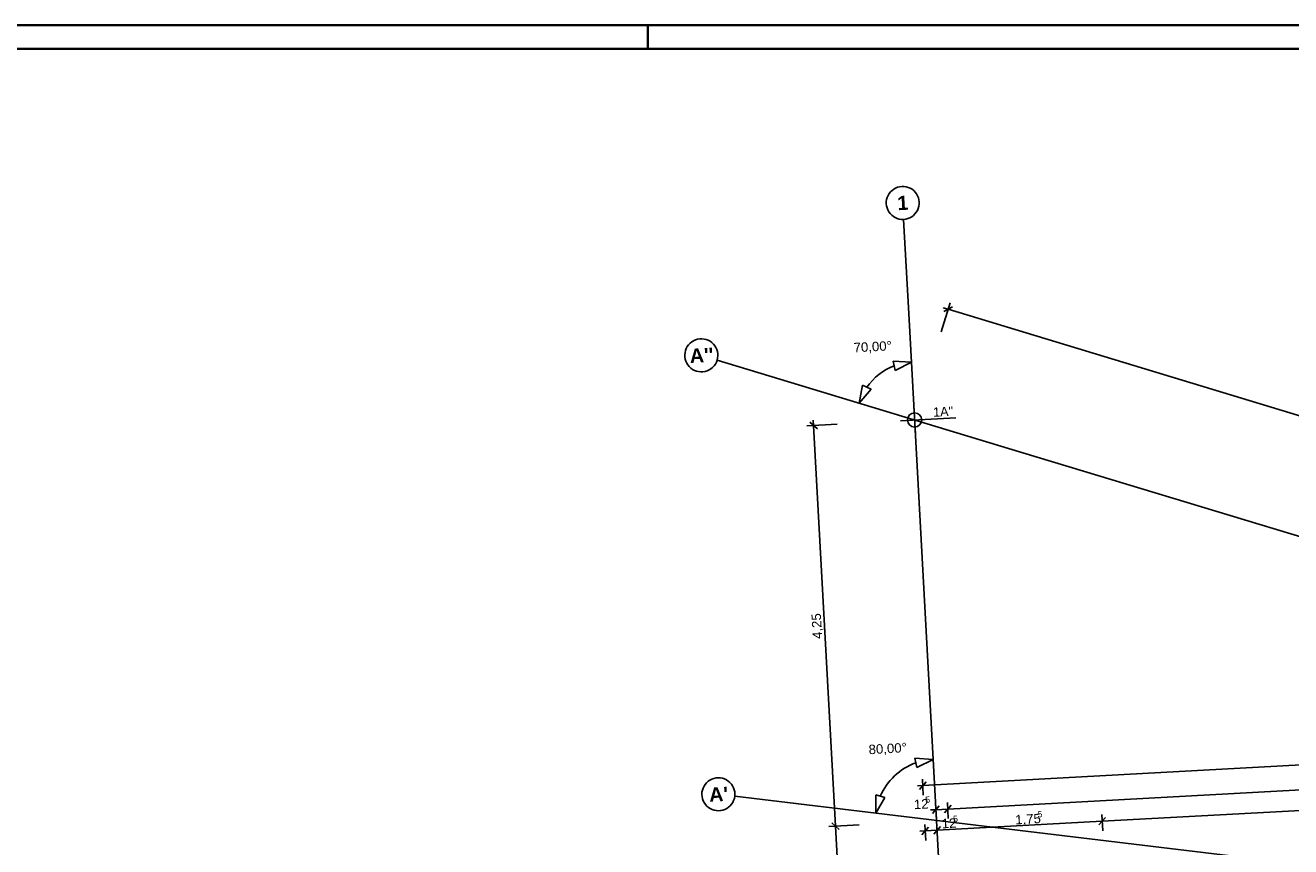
# Model space of a CAD drawing. Extents: x -181 to 1388, y 138 to 979.
# Tile 11 of 82: x 87 to 355, y 805 to 979. Entities that reach past the tile are written whole.
import ezdxf
from ezdxf.lldxf.tags import DXFTag

# ---------------------------------------------------------------- set-up
doc = ezdxf.new("R2010")
doc.units = 0
doc.layers.get('0').update_dxf_attribs({"lineweight": 25})
doc.layers.add('01AFU Allgemein Bemaßung', color=7, linetype='Continuous', lineweight=25, true_color=0x848484)
doc.layers.add('02 Raster Bemaßung', color=7, linetype='Continuous', lineweight=25, true_color=0x848484)
for name, color, linetype, lineweight in [('02 Raster Gebäude', 7, 'Continuous', 25), ('Rahmen-A0U86KLAPE', 7, 'Continuous', 35), ('X_Rahmen', 7, 'Continuous', 25)]:
    doc.layers.add(name, color=color, linetype=linetype, lineweight=lineweight)
doc.styles.get("Standard").update_dxf_attribs({"font": 'arial.ttf'})
tags = doc.linetypes.add('Raster', pattern=[0.2, 0.1, -0.05, 0, -0.05]).pattern_tags.tags
tags[10:11] = [DXFTag(74, 4), DXFTag(75, 0), DXFTag(340, '0'), DXFTag(46, 1.0), DXFTag(50, 0.0), DXFTag(44, 0.0), DXFTag(45, 0.0)]
tags[8:9] = [DXFTag(74, 4), DXFTag(75, 0), DXFTag(340, '0'), DXFTag(46, 1.0), DXFTag(50, 0.0), DXFTag(44, 0.0), DXFTag(45, 0.0)]
tags[6:7] = [DXFTag(74, 4), DXFTag(75, 0), DXFTag(340, '0'), DXFTag(46, 1.0), DXFTag(50, 0.0), DXFTag(44, 0.0), DXFTag(45, 0.0)]
tags[4:5] = [DXFTag(74, 4), DXFTag(75, 0), DXFTag(340, '0'), DXFTag(46, 1.0), DXFTag(50, 0.0), DXFTag(44, 0.0), DXFTag(45, 0.0)]

# ---------------------------------------------------------------- blocks, each defined once
blk = doc.blocks.new('Blockreferenz-A07F5V03WF')
at = {"layer": 'Rahmen-A0U86KLAPE', "color": 0, "linetype": 'ByBlock', "ltscale": 0.35}
for p, q in [((1388.17, 978.99), (-180.83, 978.99)), ((219.17, 978.99), (219.17, 973.99)), ((-160.83, 973.99), (1383.17, 973.99))]:
    blk.add_line(p, q, dxfattribs=at)
blk = doc.blocks.new('Referenz-A07F5V09WF')
at = {"layer": '01AFU Allgemein Bemaßung', "lineweight": -2}
for p, q in [((277.43, 817.85), (455.74, 827.61)), ((282.71, 812.89), (456.02, 822.38)), ((276.31, 817.79), (277.43, 817.85)), ((278.14, 818.64), (276.73, 817.06)), ((277.54, 815.85), (277.36, 819.25)), ((405.32, 815.22), (315.46, 810.3)), ((279.09, 812.69), (280.22, 812.75)), ((280.93, 813.54), (279.51, 811.96)), ((280.33, 810.76), (280.14, 814.16)), ((280.22, 812.75), (282.71, 812.89)), ((283.42, 813.68), (282.01, 812.1)), ((282.82, 810.89), (282.64, 814.3)), ((280.38, 809.79), (280.57, 806.39)), ((315.46, 810.3), (280.46, 808.38)), ((314.75, 809.51), (316.16, 811.09)), ((315.38, 811.7), (315.56, 808.3)), ((277.96, 808.25), (276.84, 808.18)), ((278.67, 809.04), (277.25, 807.46)), ((277.88, 809.65), (278.07, 806.25)), ((280.46, 808.38), (277.96, 808.25)), ((279.75, 807.59), (281.16, 809.17))]:
    blk.add_line(p, q, dxfattribs=at)
at = {"layer": '02 Raster Bemaßung', "lineweight": -2}
for p, q in [((281.36, 914.03), (283.22, 920.16)), ((281.73, 919.14), (282.81, 918.81)), ((283.74, 919.31), (281.87, 918.31)), ((282.81, 918.81), (640.73, 810.3)), ((271.58, 905.83), (271.17, 907.79)), ((275.03, 907.58), (271.17, 907.79)), ((275.03, 907.58), (271.58, 905.83)), ((263.98, 898.91), (264.69, 902.7)), ((263.98, 898.91), (266.49, 901.84)), ((264.69, 902.7), (266.49, 901.84)), ((252.89, 894.11), (259.29, 894.46)), ((255.09, 893.47), (253.51, 894.89)), ((254.24, 895.31), (254.3, 894.18)), ((254.3, 894.18), (258.94, 809.28)), ((279.63, 823.42), (275.78, 823.66)), ((276.17, 821.7), (275.78, 823.66)), ((279.63, 823.42), (276.17, 821.7)), ((267.45, 812.01), (267.46, 815.87)), ((267.45, 812.01), (269.39, 815.35)), ((267.46, 815.87), (269.39, 815.35)), ((259.73, 808.58), (258.15, 809.99)), ((257.54, 809.21), (263.94, 809.56)), ((258.94, 809.28), (260.64, 778.28))]:
    blk.add_line(p, q, dxfattribs=at)
for centre, major_axis, end_param in [((275.7, 895.35), (-4.32, 11.46), 0.609895), ((280.34, 810.45), (-4.37, 12.23), 0.819522)]:
    blk.add_ellipse(centre, major_axis=major_axis, ratio=1, start_param=0, end_param=end_param, dxfattribs=at)
at = {"layer": '02 Raster Gebäude', "linetype": 'Raster', "lineweight": -2, "ltscale": 56.250004}
for p, q in [((274.46, 917.89), (273.37, 937.86)), ((274.46, 917.89), (311.17, 247.21)), ((295.57, 889.33), (233.86, 908.04)), ((1025.39, 668.07), (295.57, 889.33)), ((301.62, 807.89), (237.6, 815.6)), ((301.62, 807.89), (815.81, 745.97))]:
    blk.add_line(p, q, dxfattribs=at)
at = {"layer": '02 Raster Gebäude', "linetype": 'ByBlock', "lineweight": -2, "ltscale": 56.250004}
for p, q in [((274.46, 917.89), (274.46, 917.89)), ((274.46, 917.89), (274.46, 917.89)), ((295.57, 889.33), (295.57, 889.33)), ((295.57, 889.33), (295.57, 889.33)), ((301.62, 807.89), (301.62, 807.89)), ((301.62, 807.89), (301.62, 807.89))]:
    blk.add_line(p, q, dxfattribs=at)
at = {"layer": '02 Raster Gebäude', "lineweight": -2}
for p, q in [((275.86, 892.36), (275.53, 898.35)), ((272.7, 895.19), (284.45, 895.83))]:
    blk.add_line(p, q, dxfattribs=at)
blk.add_circle((275.7, 895.35), 1.5, dxfattribs=at)
for centre, major_axis in [((273.18, 941.35), (-0.19, 3.49)), ((273.18, 941.35), (0.19, -3.49)), ((230.51, 909.05), (3.35, -1.02)), ((230.51, 909.05), (-3.35, 1.02)), ((234.12, 816.02), (3.47, -0.42)), ((234.12, 816.02), (-3.47, 0.42))]:
    blk.add_ellipse(centre, major_axis=major_axis, ratio=1, start_param=0, end_param=3.141593, dxfattribs=at)
at = {"layer": '01AFU Allgemein Bemaßung', "linetype": 'ByBlock', "lineweight": -2, "ltscale": 40.625, "attachment_point": 1, "rotation": 3.1332}
for s, insert, char_height in [('{\\fArial;5}', (277.92, 815.52), 1.32), ('{\\fArial;12}', (275.49, 814.85), 2), ('{\\fArial;5}', (301.7, 812.42), 1.32), ('{\\fArial;12}', (281.38, 810.79), 2), ('{\\fArial;5}', (283.81, 811.46), 1.32), ('{\\fArial;1,75}', (296.96, 811.62), 2)]:
    blk.add_mtext(s, dxfattribs=dict(at, insert=insert, char_height=char_height))
at = {"layer": '02 Raster Bemaßung', "linetype": 'ByBlock', "lineweight": -2, "ltscale": 56.250004, "char_height": 2, "attachment_point": 1}
for s, insert, rotation in [('{\\fArial;70,00°}', (262.72, 911.67), 3.1332), ('{\\fArial;4,25}', (254.12, 848.89), 93.1332), ('{\\fArial;80,00°}', (265.9, 826.5), 3.1332)]:
    blk.add_mtext(s, dxfattribs=dict(at, insert=insert, rotation=rotation))
at = {"layer": '02 Raster Gebäude', "linetype": 'Continuous', "lineweight": -2, "ltscale": 56.250004, "attachment_point": 1, "rotation": 3.1332}
for s, insert, char_height in [('{\\fArial|b1|i0;1}', (271.95, 942.78), 3), ("{\\fArial|b1|i0;A''}", (227.97, 910.41), 3), ("{\\fCentury Gothic;1A''}", (279.56, 897.99), 2), ("{\\fArial|b1|i0;A'}", (232.07, 817.41), 3)]:
    blk.add_mtext(s, dxfattribs=dict(at, insert=insert, char_height=char_height))

msp = doc.modelspace()

# ---------------------------------------------------------------- block references
at = {"color": 8, "lineweight": 25, "ltscale": 1250, "true_color": 0x808080}
msp.add_blockref('Referenz-A07F5V09WF', (0, 0), dxfattribs=at)
at = {"layer": 'X_Rahmen', "ltscale": 0.25}
msp.add_blockref('Blockreferenz-A07F5V03WF', (0, 0), dxfattribs=at)

doc.saveas('drawing.dxf')
